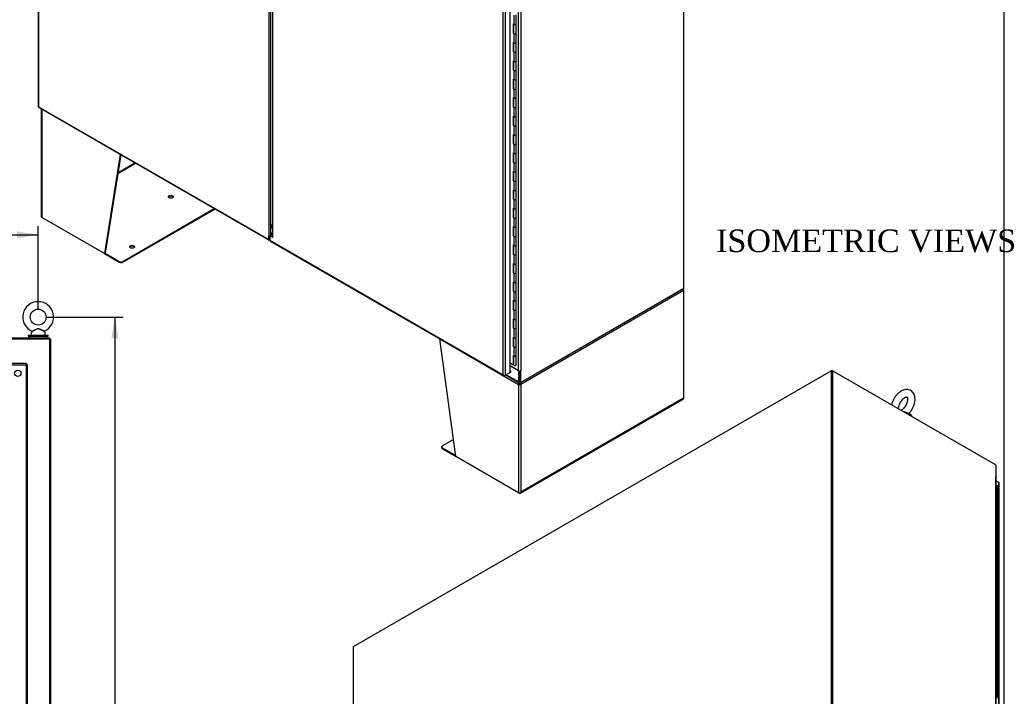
# Model space of a CAD drawing. Header units: inches. Extents: x 1 to 359, y -2 to 239.
# Tile 21 of 22: x 272 to 359, y 118 to 178. Entities that reach past the tile are written whole.
import ezdxf
from ezdxf.enums import TextEntityAlignment as Align
from ezdxf.lldxf.tags import DXFTag

# ---------------------------------------------------------------- set-up
doc = ezdxf.new("R2010")
doc.units = ezdxf.units.IN
doc.header["$MEASUREMENT"] = 0
for name, color, linetype in [('COM43134', 7, 'Continuous'), ('COM50799-4', 7, 'Continuous'), ('COM50800-1', 7, 'Continuous'), ('COM52265-4', 7, 'Continuous'), ('COM54578-68', 7, 'Continuous'), ('COM54928-5', 7, 'Continuous'), ('COM56694-4', 7, 'Continuous'), ('COM71162-12', 7, 'Continuous'), ('COM71163-12', 7, 'Continuous'), ('Default', 7, 'Continuous'), ('GSK11033', 7, 'Continuous'), ('SCS00680', 7, 'Continuous'), ('WAF25362', 7, 'Continuous'), ('WAM254785', 7, 'Continuous')]:
    doc.layers.add(name, color=color, linetype=linetype)
doc.styles.add('SEACAD_Times_New_Roman', font='times.ttf')
tags = doc.linetypes.add('HIDDEN2', pattern=[0.1875, 0.125, -0.0625]).pattern_tags.tags
tags[6:7] = [DXFTag(74, 4), DXFTag(75, 0), DXFTag(340, '0'), DXFTag(46, 0.0), DXFTag(50, 0.0), DXFTag(44, 0.0), DXFTag(45, 0.0)]
tags[4:5] = [DXFTag(74, 4), DXFTag(75, 0), DXFTag(340, '0'), DXFTag(46, 0.0), DXFTag(50, 0.0), DXFTag(44, 0.0), DXFTag(45, 0.0)]
doc.dimstyles.new('HAMMOND_(STH_-_300x200)', dxfattribs={"dimtxt": 1.5, "dimasz": 1.875, "dimexe": 0.75, "dimexo": 0.75, "dimgap": 0.375, "dimtad": 0, "dimtih": 1, "dimtoh": 1, "dimzin": 0, "dimdsep": 46, "dimtxsty": 'SEACAD_Times_New_Roman', "dimblk1": '_SE_FILLED', "dimblk2": '_SE_FILLED', "dimsah": 1, "dimcen": 0.75, "dimadec": 0, "dimazin": 0, "dimtfac": 0.8, "dimtofl": 0, "dimtmove": 0, "dimatfit": 3, "dimfxl": 1, "dimtolj": 1, "dimtzin": 0, "dimarcsym": 0})

# ---------------------------------------------------------------- blocks, each defined once
blk = doc.blocks.new('SE4')
at = {"layer": 'COM43134', "color": 7, "linetype": 'HIDDEN2'}
for p, q in [((272.516, 147.989), (216.766, 147.989)), ((216.766, 147.864), (272.516, 147.864)), ((272.516, 147.864), (272.456, 147.804)), ((272.456, 147.804), (272.515, 147.864)), ((272.456, 147.804), (272.456, 147.804)), ((272.456, 147.804), (272.456, 147.804)), ((272.516, 147.864), (272.515, 147.864)), ((272.516, 147.989), (272.516, 147.864)), ((272.516, 147.864), (272.516, 80.114)), ((272.641, 147.864), (272.516, 147.864)), ((272.516, 147.864), (272.516, 147.864)), ((272.641, 80.114), (272.641, 147.864))]:
    blk.add_line(p, q, dxfattribs=at)
blk.add_circle((271.766, 147.114), 0.281, dxfattribs=at)
for centre, start, end in [((273.778, 147.15), 148.83881, 153.66075), ((271.801, 149.127), 296.33925, 301.16119)]:
    blk.add_arc(centre, 1.476, start, end, dxfattribs=at)
at = {"layer": 'COM50800-1', "color": 7, "linetype": 'Continuous'}
for p, q in [((214.703, 150.174), (274.576, 150.174)), ((274.576, 150.174), (274.576, 78.239))]:
    blk.add_line(p, q, dxfattribs=at)
at = {"layer": 'COM52265-4', "color": 7, "linetype": 'Continuous'}
for p, q in [((274.576, 150.174), (274.671, 150.174)), ((274.671, 150.174), (274.671, 78.239))]:
    blk.add_line(p, q, dxfattribs=at)
at = {"layer": 'COM71162-12', "color": 7, "linetype": 'Continuous'}
for p in [(214.703, 150.269), (274.576, 150.174)]:
    blk.add_line(p, (274.576, 150.269), dxfattribs=at)
at = {"layer": 'SCS00680', "color": 7, "linetype": 'Continuous'}
for p, q in [((272.951, 150.682), (272.951, 150.563)), ((273.031, 150.8), (272.964, 150.721)), ((274.187, 150.721), (274.122, 150.799)), ((274.201, 150.563), (274.201, 150.682))]:
    blk.add_line(p, q, dxfattribs=at)
blk.add_circle((273.576, 152.092), 0.704, dxfattribs=at)
for centre, radius, start, end in [((273.576, 152.092), 1.367, 90, 245.95819), ((273.576, 152.092), 1.367, 293.98915, 90), ((273.011, 150.682), 0.06, 140.32138, 180), ((273.011, 150.563), 0.06, 180, 270), ((274.146, 150.817), 0.03, 118.44732, 242.10844), ((274.141, 150.563), 0.06, 270, 0), ((274.141, 150.682), 0.06, 0, 39.67862)]:
    blk.add_arc(centre, radius, start, end, dxfattribs=at)
for points, knots in [([(273.018, 150.844), (273.018, 150.844), (273.018, 150.844), (273.02, 150.845), (273.045, 150.858), (273.123, 150.896), (273.174, 150.921), (273.282, 150.974), (273.339, 151.003), (273.458, 151.05), (273.521, 151.07), (273.618, 151.067), (273.65, 151.061), (273.712, 151.043), (273.742, 151.031), (273.831, 150.994), (273.888, 150.965), (273.994, 150.913), (274.043, 150.889), (274.115, 150.853), (274.136, 150.843), (274.133, 150.844), (274.133, 150.845), (274.132, 150.845)], [0.4342639, 0.4342639, 0.4342639, 0.4342639, 0.4375, 0.4375, 0.5, 0.5, 0.5625, 0.5625, 0.625, 0.625, 0.6875, 0.6875, 0.71875, 0.71875, 0.75, 0.75, 0.8125, 0.8125, 0.875, 0.875, 0.9375, 0.9375, 0.9436464, 0.9436464, 0.9436464, 0.9436464]), ([(274.123, 150.798), (274.123, 150.798), (274.105, 150.807), (274.04, 150.843), (273.993, 150.869), (273.916, 150.912), (273.889, 150.927), (273.834, 150.957), (273.806, 150.972), (273.748, 151.001), (273.718, 151.015), (273.657, 151.038), (273.625, 151.047), (273.561, 151.052), (273.528, 151.047), (273.466, 151.029), (273.436, 151.016), (273.348, 150.975), (273.292, 150.943), (273.186, 150.884), (273.136, 150.856), (273.059, 150.814), (273.033, 150.8), (273.029, 150.798), (273.028, 150.798), (273.028, 150.798)], [0.0683017, 0.0683017, 0.0683017, 0.0683017, 0.125, 0.125, 0.1875, 0.1875, 0.21875, 0.21875, 0.25, 0.25, 0.28125, 0.28125, 0.3125, 0.3125, 0.34375, 0.34375, 0.375, 0.375, 0.4375, 0.4375, 0.5, 0.5, 0.5625, 0.5625, 0.5685641, 0.5685641, 0.5685641, 0.5685641])]:
    blk.add_open_spline(points, degree=3, knots=knots, dxfattribs=at)
at = {"layer": 'WAF25362', "color": 7, "linetype": 'Continuous'}
for p, q in [((272.701, 150.503), (274.451, 150.503)), ((272.701, 150.503), (272.701, 150.394)), ((272.701, 150.394), (274.451, 150.394)), ((274.451, 150.394), (274.451, 150.503))]:
    blk.add_line(p, q, dxfattribs=at)
at = {"layer": 'WAM254785', "color": 7, "linetype": 'Continuous'}
for p, q in [((272.826, 150.394), (272.826, 150.269)), ((274.326, 150.269), (274.326, 150.394))]:
    blk.add_line(p, q, dxfattribs=at)
blk = doc.blocks.new('SE5')
at = {"layer": 'COM50799-4', "color": 7, "linetype": 'Continuous'}
for p, q in [((273.577, 227.962), (273.577, 170.758)), ((273.619, 227.864), (273.619, 170.739)), ((294.011, 215.785), (294.011, 159.271)), ((294.214, 159.523), (294.214, 215.478)), ((273.615, 170.693), (294.041, 158.9)), ((273.619, 170.739), (273.619, 170.739)), ((273.619, 170.739), (273.619, 170.739)), ((273.619, 170.739), (273.619, 170.739)), ((273.619, 170.739), (273.619, 170.739)), ((273.619, 170.739), (294.011, 158.965)), ((294.011, 158.965), (294.011, 159.271)), ((294.079, 159.004), (294.079, 159.309)), ((294.126, 158.915), (294.113, 158.907))]:
    blk.add_line(p, q, dxfattribs=at)
blk.add_arc((293.999, 159.565), 0.294, 272.48217, 312.78873, dxfattribs=at)
for centre, major_axis, start_param, end_param in [((273.72, 170.758), (0.143, 0), 3.141593, 3.27243), ((273.686, 170.817), (0.072, 0.124), 3.010756, 3.141593), ((294.113, 159.024), (0.071, 0.124), 2.356194, 3.926991)]:
    blk.add_ellipse(centre, major_axis=major_axis, ratio=0.57735, start_param=start_param, end_param=end_param, dxfattribs=at)
for points in [[(273.578, 170.747), (273.581, 170.745), (273.585, 170.743), (273.595, 170.74), (273.599, 170.74), (273.608, 170.739), (273.613, 170.739), (273.619, 170.739)], [(273.606, 170.699), (273.605, 170.702), (273.605, 170.707), (273.609, 170.717), (273.61, 170.721), (273.614, 170.729), (273.616, 170.734), (273.619, 170.739)]]:
    blk.add_open_spline(points, degree=3, knots=[0, 0, 0, 0, 0.5, 0.5, 0.75, 0.75, 1, 1, 1, 1], dxfattribs=at)
at = {"layer": 'COM52265-4', "color": 7, "linetype": 'Continuous'}
for p, q in [((330.818, 154.671), (330.818, 213.406)), ((316.156, 147.368), (316.156, 204.012)), ((316.358, 204.012), (316.358, 147.368)), ((316.324, 146.303), (330.818, 154.671)), ((315.411, 147.798), (316.156, 147.368)), ((316.257, 147.344), (316.257, 146.342)), ((316.286, 147.346), (316.324, 147.324)), ((316.358, 147.343), (316.324, 147.324)), ((316.324, 147.324), (316.324, 146.303)), ((316.334, 147.357), (316.358, 147.343)), ((316.358, 147.343), (316.358, 147.368)), ((316.257, 146.342), (316.324, 146.303))]:
    blk.add_line(p, q, dxfattribs=at)
blk.add_ellipse((316.257, 147.426), major_axis=(0.143, 0), ratio=0.57735, start_param=3.926991, end_param=5.497787, dxfattribs=at)
at = {"layer": 'COM54578-68', "color": 7, "linetype": 'Continuous'}
for p, q in [((315.671, 178.08), (315.671, 177.264)), ((315.671, 178.08), (315.754, 178.033)), ((315.754, 178.849), (315.754, 178.033)), ((315.954, 178.081), (315.954, 178.897)), ((315.954, 177.264), (315.954, 178.081)), ((315.715, 177.289), (315.671, 177.264)), ((315.671, 177.264), (315.754, 177.216)), ((315.715, 178.055), (315.715, 177.289)), ((315.715, 177.289), (315.72, 177.287)), ((315.72, 178.053), (315.72, 177.264)), ((315.754, 177.216), (315.754, 176.4)), ((315.954, 176.448), (315.954, 177.264)), ((315.671, 176.447), (315.671, 175.631)), ((315.671, 176.447), (315.754, 176.4)), ((315.715, 176.422), (315.715, 175.656)), ((315.72, 176.42), (315.72, 175.631)), ((315.954, 175.631), (315.954, 176.448)), ((315.715, 175.656), (315.671, 175.631)), ((315.671, 175.631), (315.754, 175.583)), ((315.715, 175.656), (315.72, 175.654)), ((315.754, 175.583), (315.754, 174.767)), ((315.954, 174.815), (315.954, 175.631)), ((315.671, 174.814), (315.671, 173.998)), ((315.671, 174.814), (315.754, 174.767)), ((315.715, 174.789), (315.715, 174.023)), ((315.72, 174.787), (315.72, 173.998)), ((315.954, 173.998), (315.954, 174.815)), ((315.715, 174.023), (315.671, 173.998)), ((315.671, 173.998), (315.754, 173.95)), ((315.715, 174.023), (315.72, 174.021)), ((315.754, 173.95), (315.754, 173.134)), ((315.954, 173.182), (315.954, 173.998)), ((315.671, 173.181), (315.671, 172.365)), ((315.671, 173.181), (315.754, 173.134)), ((315.715, 173.156), (315.715, 172.39)), ((315.72, 173.154), (315.72, 172.365)), ((315.954, 172.365), (315.954, 173.182)), ((315.715, 172.39), (315.671, 172.365)), ((315.671, 172.365), (315.754, 172.317)), ((315.715, 172.39), (315.72, 172.388)), ((315.754, 172.317), (315.754, 171.501)), ((315.954, 171.549), (315.954, 172.365)), ((315.671, 171.548), (315.671, 170.732)), ((315.671, 171.548), (315.754, 171.501)), ((315.715, 171.523), (315.715, 170.757)), ((315.72, 171.521), (315.72, 170.732)), ((315.954, 170.732), (315.954, 171.549)), ((315.715, 170.757), (315.671, 170.732)), ((315.671, 170.732), (315.754, 170.684)), ((315.715, 170.757), (315.72, 170.755)), ((315.754, 170.684), (315.754, 169.868)), ((315.954, 169.916), (315.954, 170.732)), ((315.671, 169.915), (315.671, 169.099)), ((315.671, 169.915), (315.754, 169.868)), ((315.715, 169.89), (315.715, 169.124)), ((315.72, 169.888), (315.72, 169.099)), ((315.954, 169.099), (315.954, 169.916)), ((315.715, 169.124), (315.671, 169.099)), ((315.671, 169.099), (315.754, 169.051)), ((315.715, 169.124), (315.72, 169.122)), ((315.754, 169.051), (315.754, 168.235)), ((315.954, 168.283), (315.954, 169.099)), ((315.671, 168.282), (315.671, 167.466)), ((315.671, 168.282), (315.754, 168.235)), ((315.715, 168.257), (315.715, 167.491)), ((315.72, 168.255), (315.72, 167.466)), ((315.954, 167.466), (315.954, 168.283)), ((315.715, 167.491), (315.671, 167.466)), ((315.671, 167.466), (315.754, 167.418)), ((315.715, 167.491), (315.72, 167.489)), ((315.754, 167.418), (315.754, 166.602)), ((315.954, 166.65), (315.954, 167.466)), ((315.671, 166.649), (315.671, 165.833)), ((315.671, 166.649), (315.754, 166.602)), ((315.715, 165.858), (315.671, 165.833)), ((315.715, 166.624), (315.715, 165.858)), ((315.715, 165.858), (315.72, 165.856)), ((315.72, 166.622), (315.72, 165.833)), ((315.954, 165.833), (315.954, 166.65)), ((315.671, 165.833), (315.754, 165.785)), ((315.671, 165.016), (315.671, 164.2)), ((315.671, 165.016), (315.754, 164.969)), ((315.715, 164.991), (315.715, 164.225)), ((315.72, 164.989), (315.72, 164.2)), ((315.754, 165.785), (315.754, 164.969)), ((315.954, 165.017), (315.954, 165.833)), ((315.954, 164.2), (315.954, 165.017)), ((315.715, 164.225), (315.671, 164.2)), ((315.671, 164.2), (315.754, 164.152)), ((315.715, 164.225), (315.72, 164.223)), ((315.754, 164.152), (315.754, 163.336)), ((315.954, 163.384), (315.954, 164.2)), ((315.671, 163.383), (315.671, 162.567)), ((315.671, 163.383), (315.754, 163.336)), ((315.715, 163.358), (315.715, 162.592)), ((315.72, 163.356), (315.72, 162.567)), ((315.954, 162.567), (315.954, 163.384)), ((315.715, 162.592), (315.671, 162.567)), ((315.671, 162.567), (315.754, 162.519)), ((315.715, 162.592), (315.72, 162.59)), ((315.754, 162.519), (315.754, 161.703)), ((315.954, 161.751), (315.954, 162.567)), ((315.671, 161.75), (315.671, 160.934)), ((315.671, 161.75), (315.754, 161.703)), ((315.715, 161.725), (315.715, 160.959)), ((315.72, 161.723), (315.72, 160.934)), ((315.954, 160.934), (315.954, 161.751)), ((315.715, 160.959), (315.671, 160.934)), ((315.671, 160.934), (315.754, 160.886)), ((315.715, 160.959), (315.72, 160.957)), ((315.754, 160.886), (315.754, 160.07)), ((315.954, 160.118), (315.954, 160.934)), ((315.671, 160.117), (315.671, 159.301)), ((315.671, 160.117), (315.754, 160.07)), ((315.715, 160.092), (315.715, 159.326)), ((315.72, 160.09), (315.72, 159.301)), ((315.954, 159.301), (315.954, 160.118)), ((315.715, 159.326), (315.671, 159.301)), ((315.671, 159.301), (315.754, 159.253)), ((315.715, 159.326), (315.72, 159.324)), ((315.754, 159.253), (315.754, 158.437)), ((315.954, 158.485), (315.954, 159.301)), ((315.671, 158.484), (315.671, 157.668)), ((315.671, 158.484), (315.754, 158.437)), ((315.715, 158.459), (315.715, 157.693)), ((315.72, 158.457), (315.72, 157.668)), ((315.954, 157.668), (315.954, 158.485)), ((315.715, 157.693), (315.671, 157.668)), ((315.671, 157.668), (315.754, 157.62)), ((315.715, 157.693), (315.72, 157.691)), ((315.754, 157.62), (315.754, 156.804)), ((315.954, 156.852), (315.954, 157.668)), ((315.671, 156.851), (315.671, 156.035)), ((315.671, 156.851), (315.754, 156.804)), ((315.715, 156.826), (315.715, 156.06)), ((315.72, 156.824), (315.72, 156.035)), ((315.954, 156.035), (315.954, 156.852)), ((315.715, 156.06), (315.671, 156.035)), ((315.671, 156.035), (315.754, 155.987)), ((315.715, 156.06), (315.72, 156.058)), ((315.754, 155.987), (315.754, 155.171)), ((315.954, 155.219), (315.954, 156.035)), ((315.671, 155.218), (315.671, 154.402)), ((315.671, 155.218), (315.754, 155.171)), ((315.715, 155.193), (315.715, 154.427)), ((315.72, 155.191), (315.72, 154.402)), ((315.954, 154.402), (315.954, 155.219)), ((315.715, 154.427), (315.671, 154.402)), ((315.671, 154.402), (315.754, 154.354)), ((315.715, 154.427), (315.72, 154.425)), ((315.754, 154.354), (315.754, 153.538)), ((315.954, 153.586), (315.954, 154.402)), ((315.671, 153.585), (315.671, 152.769)), ((315.671, 153.585), (315.754, 153.538)), ((315.715, 152.794), (315.671, 152.769)), ((315.671, 152.769), (315.754, 152.721)), ((315.715, 153.56), (315.715, 152.794)), ((315.715, 152.794), (315.72, 152.792)), ((315.72, 153.558), (315.72, 152.769)), ((315.954, 152.769), (315.954, 153.586)), ((315.954, 151.953), (315.954, 152.769)), ((315.671, 151.952), (315.671, 151.136)), ((315.671, 151.952), (315.754, 151.905)), ((315.715, 151.927), (315.715, 151.161)), ((315.72, 151.925), (315.72, 151.136)), ((315.754, 152.721), (315.754, 151.905)), ((315.954, 151.136), (315.954, 151.953)), ((315.715, 151.161), (315.671, 151.136)), ((315.671, 151.136), (315.754, 151.088)), ((315.715, 151.161), (315.72, 151.159)), ((315.754, 151.088), (315.754, 150.272)), ((315.954, 150.32), (315.954, 151.136)), ((315.671, 150.319), (315.671, 149.503)), ((315.671, 150.319), (315.754, 150.272)), ((315.715, 150.294), (315.715, 149.528)), ((315.72, 150.292), (315.72, 149.503)), ((315.954, 149.503), (315.954, 150.32)), ((315.715, 149.528), (315.671, 149.503)), ((315.671, 149.503), (315.754, 149.455)), ((315.715, 149.528), (315.72, 149.526)), ((315.754, 149.455), (315.754, 148.639)), ((315.954, 148.687), (315.954, 149.503)), ((315.671, 148.686), (315.671, 147.87)), ((315.671, 148.686), (315.754, 148.639)), ((315.715, 148.661), (315.715, 147.895)), ((315.72, 148.659), (315.72, 147.87)), ((315.954, 147.87), (315.954, 148.687)), ((315.671, 147.87), (315.411, 148.02)), ((315.715, 147.895), (315.671, 147.87)), ((315.72, 148.13), (315.715, 148.133))]:
    blk.add_line(p, q, dxfattribs=at)
for centre, start_param in [((315.837, 178.081), 0.785398), ((315.837, 178.081), 0.785398), ((315.837, 177.264), 0), ((315.837, 177.264), 0.785398), ((315.837, 176.448), 0.785398), ((315.837, 176.448), 0.785398), ((315.837, 175.631), 0), ((315.837, 175.631), 0.785398), ((315.837, 174.815), 0.785398), ((315.837, 174.815), 0.785398), ((315.837, 173.998), 0), ((315.837, 173.998), 0.785398), ((315.837, 173.182), 0.785398), ((315.837, 173.182), 0.785398), ((315.837, 172.365), 0), ((315.837, 172.365), 0.785398), ((315.837, 171.549), 0.785398), ((315.837, 171.549), 0.785398), ((315.837, 170.732), 0), ((315.837, 170.732), 0.785398), ((315.837, 169.916), 0.785398), ((315.837, 169.916), 0.785398), ((315.837, 169.099), 0), ((315.837, 169.099), 0.785398), ((315.837, 168.283), 0.785398), ((315.837, 168.283), 0.785398), ((315.837, 167.466), 0), ((315.837, 167.466), 0.785398), ((315.837, 166.65), 0.785398), ((315.837, 166.65), 0.785398), ((315.837, 165.833), 0), ((315.837, 165.833), 0.785398), ((315.837, 165.017), 0.785398), ((315.837, 165.017), 0.785398), ((315.837, 164.2), 0), ((315.837, 164.2), 0.785398), ((315.837, 163.384), 0.785398), ((315.837, 163.384), 0.785398), ((315.837, 162.567), 0), ((315.837, 162.567), 0.785398), ((315.837, 161.751), 0.785398), ((315.837, 161.751), 0.785398), ((315.837, 160.934), 0), ((315.837, 160.934), 0.785398), ((315.837, 160.118), 0.785398), ((315.837, 160.118), 0.785398), ((315.837, 159.301), 0), ((315.837, 159.301), 0.785398), ((315.837, 158.485), 0.785398), ((315.837, 158.485), 0.785398), ((315.837, 157.668), 0), ((315.837, 157.668), 0.785398), ((315.837, 156.852), 0.785398), ((315.837, 156.852), 0.785398), ((315.837, 156.035), 0), ((315.837, 156.035), 0.785398), ((315.837, 155.219), 0.785398), ((315.837, 155.219), 0.785398), ((315.837, 154.402), 0), ((315.837, 154.402), 0.785398), ((315.837, 152.769), 0), ((315.837, 153.586), 0.785398), ((315.837, 153.586), 0.785398), ((315.837, 152.769), 0.785398), ((315.837, 151.953), 0.785398), ((315.837, 151.953), 0.785398), ((315.837, 151.136), 0), ((315.837, 151.136), 0.785398), ((315.837, 150.32), 0.785398), ((315.837, 150.32), 0.785398), ((315.837, 149.503), 0), ((315.837, 149.503), 0.785398), ((315.837, 148.687), 0.785398), ((315.837, 148.687), 0.785398), ((315.837, 147.87), 0)]:
    blk.add_ellipse(centre, major_axis=(-0.117, 0), ratio=0.57735, start_param=start_param, end_param=3.141593, dxfattribs=at)
at = {"layer": 'COM54928-5', "color": 7, "linetype": 'Continuous'}
for p, q in [((273.845, 170.56), (273.845, 160.987)), ((280.857, 166.508), (273.887, 170.532)), ((273.887, 170.532), (273.887, 170.532)), ((273.887, 170.532), (273.887, 160.929)), ((280.857, 166.508), (279.443, 157.721)), ((280.913, 166.479), (279.51, 157.76)), ((280.86, 166.51), (280.857, 166.508)), ((280.648, 164.832), (282.207, 165.732)), ((280.662, 164.919), (282.139, 165.771)), ((281.079, 157.033), (289.177, 161.708)), ((281.079, 156.956), (289.244, 161.67)), ((279.443, 157.721), (273.887, 160.929)), ((279.51, 157.76), (279.443, 157.721)), ((279.443, 157.721), (280.768, 156.956)), ((279.51, 157.76), (280.768, 157.033)), ((280.768, 156.956), (280.768, 157.033)), ((281.079, 157.033), (281.079, 156.956)), ((330.71, 154.555), (330.763, 154.633)), ((330.748, 154.554), (330.784, 154.574)), ((330.784, 154.574), (330.784, 154.574)), ((330.826, 144.912), (330.826, 154.516)), ((330.784, 154.458), (316.358, 146.128)), ((330.784, 154.458), (330.784, 144.893)), ((309.186, 150.153), (316.156, 146.129)), ((310.6, 139.732), (309.186, 150.153)), ((316.223, 146.167), (316.156, 146.129)), ((316.156, 146.129), (316.156, 146.128)), ((316.156, 146.128), (316.156, 136.525)), ((316.23, 146.195), (316.177, 146.212)), ((316.216, 146.275), (316.216, 146.279)), ((316.223, 146.167), (316.223, 146.167)), ((316.284, 146.195), (316.337, 146.212)), ((316.291, 146.167), (316.358, 146.128)), ((316.297, 146.275), (316.297, 146.288)), ((316.358, 146.128), (316.358, 136.564)), ((316.294, 136.479), (330.789, 144.847)), ((330.784, 144.893), (316.358, 136.564)), ((309.344, 140.588), (309.344, 140.51)), ((310.395, 141.246), (309.409, 140.677)), ((309.409, 140.498), (310.589, 139.817)), ((309.409, 140.498), (309.409, 140.42)), ((309.409, 140.42), (310.6, 139.732)), ((316.156, 136.525), (310.6, 139.732)), ((316.156, 136.525), (316.223, 136.486)), ((316.318, 136.509), (316.318, 136.509))]:
    blk.add_line(p, q, dxfattribs=at)
for centre, radius, start, end in [((330.578, 154.355), 0.263, 45.1814, 66.05694), ((316.442, 146.185), 0.267, 156.81547, 174.28289), ((316.333, 146.264), 0.118, 174.35651, 195.45885), ((316.678, 146.338), 0.47, 190.79084, 197.62229), ((315.836, 146.337), 0.47, 342.37773, 349.20914), ((316.18, 146.264), 0.118, 344.54115, 5.64349), ((316.071, 146.185), 0.267, 5.71709, 32.10612)]:
    blk.add_arc(centre, radius, start, end, dxfattribs=at)
for centre, major_axis, ratio, start_param, end_param in [((273.988, 170.591), (0.143, 0), 0.57735, 3.682074, 3.926991), ((273.988, 170.591), (-0.072, -0.124), 0.57735, -0.814812, -0.785398), ((280.958, 166.567), (-0.072, -0.124), 0.57735, -0.814812, -0.785398), ((285.342, 162.683), (0.218, 0), 0.57735, 0.312499, 2.829093), ((273.988, 160.987), (0.143, 0), 0.57735, 3.141593, 3.926991), ((281.907, 158.25), (0.219, 0), 0.57735, 0.312499, 2.829093), ((280.924, 157.123), (-0.22, 0), 0.57735, 0.785398, 2.356194), ((280.924, 157.046), (0.22, 0), 0.57735, 3.926991, 5.497787), ((330.683, 154.516), (0.071, 0.124), 0.57735, 5.497787, 6.153749), ((330.683, 154.516), (0.072, -0.124), 0.57735, 0.785398, 1.44136), ((330.683, 154.516), (-0.143, 0), 0.57735, 2.356194, 3.926991), ((309.287, 150.211), (-0.072, -0.124), 0.57735, -0.814812, -0.785398), ((316.257, 146.187), (-0.071, -0.124), 0.57735, 4.841825, 5.497787), ((316.257, 146.187), (-0.143, 0), 0.57735, 0.785398, 2.356194), ((316.257, 146.187), (-0.024, -0.0416), 0.57735, 4.841825, 5.497787), ((316.257, 146.187), (-0.048, 0), 0.57735, 0.785398, 2.356194), ((316.257, 146.187), (0.024, -0.0416), 0.57735, 0.785398, 1.44136), ((316.257, 146.187), (0.072, -0.124), 0.57735, 0.785398, 1.44136), ((330.683, 144.912), (-0.143, 0), 0.57735, 2.698505, 3.141593), ((330.683, 144.951), (0.143, -0.082), 0.000711, -0.784988, -0.442678), ((330.683, 144.951), (0.143, -0.083), 0.000711, 0.442678, 0.784988), ((330.717, 144.971), (-0.071, 0.124), 0.57735, 3.141593, 3.58468), ((309.564, 140.588), (0.22, 0), 0.57735, 2.356194, 3.926991), ((309.564, 140.51), (0.22, 0), 0.57735, 3.141593, 3.926991), ((316.257, 136.583), (-0.143, 0), 0.57735, 0.785398, 2.013884), ((316.223, 136.603), (-0.072, 0.124), 0.57735, 2.356194, 3.58468), ((316.257, 136.622), (-0.101, -0.175), 0.577824, 1.228897, 1.571207), ((316.257, 136.622), (-0.101, -0.175), 0.577824, 1.228075, 1.570385)]:
    blk.add_ellipse(centre, major_axis=major_axis, ratio=ratio, start_param=start_param, end_param=end_param, dxfattribs=at)
for centre in [(285.342, 162.761), (281.907, 158.328)]:
    blk.add_ellipse(centre, major_axis=(0.219, 0), ratio=0.57735, dxfattribs=at)
at = {"layer": 'COM56694-4', "color": 7, "linetype": 'Continuous'}
for p, q in [((294.349, 215.471), (294.349, 159.264)), ((294.391, 159.159), (294.391, 215.459)), ((315.411, 147.179), (315.411, 204.383)), ((314.783, 146.973), (314.783, 204.098)), ((314.985, 204.137), (314.985, 146.934)), ((294.214, 159.261), (294.126, 159.21)), ((294.126, 159.21), (294.126, 158.899)), ((294.126, 158.899), (314.783, 146.973)), ((294.281, 159.299), (294.214, 159.261)), ((294.391, 159.159), (294.214, 159.261)), ((294.35, 159.26), (294.281, 159.299)), ((294.155, 158.834), (314.847, 146.888)), ((314.783, 146.973), (314.783, 146.973)), ((314.783, 146.973), (314.783, 146.973)), ((314.783, 146.973), (314.783, 146.973)), ((314.783, 146.973), (314.783, 146.973)), ((314.783, 146.973), (314.783, 146.972)), ((314.853, 146.917), (314.838, 146.894)), ((314.985, 146.934), (314.918, 146.895)), ((314.985, 146.934), (315.411, 147.179)), ((315.411, 147.337), (315.48, 147.297)), ((315.48, 147.297), (315.411, 147.257)), ((315.48, 147.219), (315.411, 147.179)), ((315.48, 147.219), (315.48, 147.297))]:
    blk.add_line(p, q, dxfattribs=at)
for centre, radius, start, end in [((294.504, 159.264), 0.154, 180, 223.04754), ((314.978, 147.144), 0.26, 221.3936, 244.29429), ((314.943, 147.026), 0.169, 198.56886, 231.33198)]:
    blk.add_arc(centre, radius, start, end, dxfattribs=at)
for centre, major_axis, start_param, end_param in [((294.227, 158.958), (0.072, 0.124), 2.356194, 3.141593), ((314.918, 147.012), (0.071, 0.124), 3.010756, 3.926991), ((314.884, 146.992), (0.143, 0), 4.581552, 5.497787)]:
    blk.add_ellipse(centre, major_axis=major_axis, ratio=0.57735, start_param=start_param, end_param=end_param, dxfattribs=at)
at = {"layer": 'COM71163-12', "color": 7, "linetype": 'Continuous'}
for p, q in [((315.411, 147.773), (316.19, 147.324)), ((315.033, 146.962), (316.219, 146.277)), ((315.075, 146.986), (316.19, 146.342)), ((316.227, 147.346), (316.19, 147.324)), ((316.19, 146.342), (316.19, 147.324)), ((316.257, 146.381), (316.257, 147.344)), ((316.324, 146.303), (316.291, 146.284))]:
    blk.add_line(p, q, dxfattribs=at)
blk.add_ellipse((316.291, 146.401), major_axis=(0.072, 0.124), ratio=0.57735, start_param=2.356194, end_param=3.926991, dxfattribs=at)
at = {"layer": 'GSK11033', "color": 7, "linetype": 'Continuous'}
for p, q in [((294.215, 160.034), (294.349, 160.333)), ((294.215, 159.523), (294.215, 160.034)), ((294.349, 159.956), (294.215, 160.034)), ((294.193, 159.511), (294.349, 159.601)), ((294.193, 159.249), (294.193, 159.511)), ((294.193, 159.511), (294.349, 159.421)), ((294.193, 159.511), (294.343, 159.425)), ((294.343, 159.425), (294.349, 159.428)), ((294.343, 159.264), (294.343, 159.425))]:
    blk.add_line(p, q, dxfattribs=at)
blk = doc.blocks.new('SE6')
at = {"layer": 'COM50799-4', "color": 7, "linetype": 'Continuous'}
for p, q in [((358.727, 137.429), (358.501, 137.559)), ((358.727, 80.225), (358.727, 137.429)), ((358.769, 80.167), (358.769, 137.371))]:
    blk.add_line(p, q, dxfattribs=at)
blk.add_ellipse((358.626, 137.371), major_axis=(-0.143, 0), ratio=0.57735, start_param=3.141593, end_param=3.926991, dxfattribs=at)
at = {"layer": 'COM50800-1', "color": 7, "linetype": 'Continuous'}
for p, q in [((301.528, 122.893), (343.864, 147.336)), ((343.864, 147.336), (343.864, 88.601)), ((343.864, 147.336), (343.931, 147.297)), ((301.528, 64.158), (301.528, 122.893))]:
    blk.add_line(p, q, dxfattribs=at)
at = {"layer": 'COM52265-4', "color": 7, "linetype": 'Continuous'}
for p, q in [((343.931, 147.297), (343.999, 147.336)), ((343.931, 147.297), (343.931, 88.562)), ((343.999, 147.336), (343.999, 88.601)), ((358.493, 138.967), (343.999, 147.336)), ((358.493, 137.947), (358.493, 138.967)), ((358.459, 137.966), (358.459, 137.942)), ((358.459, 137.966), (358.493, 137.947)), ((358.459, 81.297), (358.459, 137.942)), ((358.471, 137.934), (358.493, 137.947)), ((358.501, 81.239), (358.501, 137.884))]:
    blk.add_line(p, q, dxfattribs=at)
blk.add_ellipse((358.358, 137.884), major_axis=(-0.143, 0), ratio=0.57735, start_param=3.141593, end_param=3.926991, dxfattribs=at)
at = {"layer": 'COM54578-68', "color": 7, "linetype": 'Continuous'}
for p, q in [((358.501, 137.147), (358.556, 137.147)), ((358.556, 136.331), (358.556, 137.147)), ((358.678, 136.263), (358.678, 137.08)), ((358.556, 135.514), (358.556, 136.331)), ((358.678, 135.447), (358.678, 136.263)), ((358.556, 134.698), (358.556, 135.514)), ((358.678, 134.63), (358.678, 135.447)), ((358.556, 133.881), (358.556, 134.698)), ((358.678, 133.814), (358.678, 134.63)), ((358.556, 133.065), (358.556, 133.881)), ((358.678, 132.997), (358.678, 133.814)), ((358.556, 132.248), (358.556, 133.065)), ((358.678, 132.181), (358.678, 132.997)), ((358.556, 131.432), (358.556, 132.248)), ((358.678, 131.364), (358.678, 132.181)), ((358.556, 130.615), (358.556, 131.432)), ((358.678, 130.548), (358.678, 131.364)), ((358.556, 129.799), (358.556, 130.615)), ((358.678, 129.731), (358.678, 130.548)), ((358.556, 128.982), (358.556, 129.799)), ((358.678, 128.915), (358.678, 129.731)), ((358.556, 128.166), (358.556, 128.982)), ((358.678, 128.098), (358.678, 128.915)), ((358.556, 127.349), (358.556, 128.166)), ((358.678, 127.282), (358.678, 128.098)), ((358.556, 126.533), (358.556, 127.349)), ((358.678, 126.465), (358.678, 127.282)), ((358.556, 125.716), (358.556, 126.533)), ((358.556, 124.9), (358.556, 125.716)), ((358.678, 125.649), (358.678, 126.465)), ((358.556, 124.083), (358.556, 124.9)), ((358.678, 124.832), (358.678, 125.649)), ((358.678, 124.016), (358.678, 124.832)), ((358.556, 123.267), (358.556, 124.083)), ((358.678, 123.199), (358.678, 124.016)), ((358.556, 122.45), (358.556, 123.267)), ((358.678, 122.383), (358.678, 123.199)), ((358.556, 121.634), (358.556, 122.45)), ((358.678, 121.566), (358.678, 122.383)), ((358.556, 120.817), (358.556, 121.634)), ((358.678, 120.75), (358.678, 121.566)), ((358.556, 120.001), (358.556, 120.817)), ((358.678, 119.933), (358.678, 120.75)), ((358.556, 119.184), (358.556, 120.001)), ((358.678, 119.117), (358.678, 119.933)), ((358.556, 118.368), (358.556, 119.184)), ((358.678, 118.3), (358.678, 119.117))]:
    blk.add_line(p, q, dxfattribs=at)
for centre, major_axis, start_param, end_param in [((358.561, 137.08), (-0.117, 0), 3.141593, 4.757906), ((358.561, 137.118), (-0.05, 0), 4.770895, 4.821314), ((358.561, 136.263), (0.117, 0), 0, 1.616314), ((358.561, 136.263), (-0.117, 0), 3.141593, 4.757906), ((358.561, 135.447), (0.117, 0), 0, 1.616314), ((358.561, 135.447), (-0.117, 0), 3.141593, 4.757906), ((358.561, 134.63), (0.117, 0), 0, 1.616314), ((358.561, 134.63), (-0.117, 0), 3.141593, 4.757906), ((358.561, 133.814), (0.117, 0), 0, 1.616314), ((358.561, 133.814), (-0.117, 0), 3.141593, 4.757906), ((358.561, 132.997), (0.117, 0), 0, 1.616314), ((358.561, 132.997), (-0.117, 0), 3.141593, 4.757906), ((358.561, 132.181), (0.117, 0), 0, 1.616314), ((358.561, 132.181), (-0.117, 0), 3.141593, 4.757906), ((358.561, 131.364), (0.117, 0), 0, 1.616314), ((358.561, 131.364), (-0.117, 0), 3.141593, 4.757906), ((358.561, 130.548), (0.117, 0), 0, 1.616314), ((358.561, 130.548), (-0.117, 0), 3.141593, 4.757906), ((358.561, 129.731), (0.117, 0), 0, 1.616314), ((358.561, 129.731), (-0.117, 0), 3.141593, 4.757906), ((358.561, 128.915), (0.117, 0), 0, 1.616314), ((358.561, 128.915), (-0.117, 0), 3.141593, 4.757906), ((358.561, 128.098), (0.117, 0), 0, 1.616314), ((358.561, 128.098), (-0.117, 0), 3.141593, 4.757906), ((358.561, 127.282), (0.117, 0), 0, 1.616314), ((358.561, 127.282), (-0.117, 0), 3.141593, 4.757906), ((358.561, 126.465), (0.117, 0), 0, 1.616314), ((358.561, 126.465), (-0.117, 0), 3.141593, 4.757906), ((358.561, 125.649), (0.117, 0), 0, 1.616314), ((358.561, 125.649), (-0.117, 0), 3.141593, 4.757906), ((358.561, 124.832), (0.117, 0), 0, 1.616314), ((358.561, 124.832), (-0.117, 0), 3.141593, 4.757906), ((358.561, 124.016), (0.117, 0), 0, 1.616314), ((358.561, 124.016), (-0.117, 0), 3.141593, 4.757906), ((358.561, 123.199), (0.117, 0), 0, 1.616314), ((358.561, 123.199), (-0.117, 0), 3.141593, 4.757906), ((358.561, 122.383), (0.117, 0), 0, 1.616314), ((358.561, 122.383), (-0.117, 0), 3.141593, 4.757906), ((358.561, 121.566), (0.117, 0), 0, 1.616314), ((358.561, 121.566), (-0.117, 0), 3.141593, 4.757906), ((358.561, 120.75), (0.117, 0), 0, 1.616314), ((358.561, 120.75), (-0.117, 0), 3.141593, 4.757906), ((358.561, 119.933), (0.117, 0), 0, 1.616314), ((358.561, 119.933), (-0.117, 0), 3.141593, 4.757906), ((358.561, 119.117), (0.117, 0), 0, 1.616314), ((358.561, 119.117), (-0.117, 0), 3.141593, 4.757906)]:
    blk.add_ellipse(centre, major_axis=major_axis, ratio=0.57735, start_param=start_param, end_param=end_param, dxfattribs=at)
at = {"layer": 'COM71162-12', "color": 7, "linetype": 'Continuous'}
for p, q in [((343.864, 147.336), (343.931, 147.375)), ((343.931, 147.375), (343.999, 147.336)), ((343.931, 147.297), (343.931, 147.375)), ((358.493, 137.947), (358.493, 137.911))]:
    blk.add_line(p, q, dxfattribs=at)
at = {"layer": 'SCS00680', "color": 7, "linetype": 'Continuous'}
blk.add_ellipse((350.251, 143.278), major_axis=(-0.611, 0), ratio=0.57735, start_param=4.053117, end_param=4.384303, dxfattribs=at)
for points, knots in [([(350.745, 143.528), (350.771, 143.552), (350.855, 143.635), (350.992, 143.82), (351.132, 144.063), (351.238, 144.324), (351.303, 144.589), (351.323, 144.852), (351.293, 145.09), (351.217, 145.294), (351.104, 145.456), (350.954, 145.581), (350.773, 145.659), (350.576, 145.683), (350.373, 145.657), (350.167, 145.582), (349.961, 145.457), (349.762, 145.287), (349.581, 145.077), (349.427, 144.841), (349.306, 144.585), (349.25, 144.409), (349.229, 144.318), (349.228, 144.316)], [0.006708, 0.006708, 0.006708, 0.006708, 0.0263491, 0.076275, 0.126102, 0.1761361, 0.226658, 0.2780842, 0.3306046, 0.3753146, 0.4176545, 0.4588304, 0.5024111, 0.5449163, 0.5881323, 0.633736, 0.682069, 0.7319884, 0.7819977, 0.8318386, 0.8817397, 0.9319983, 0.9334037, 0.9334037, 0.9334037, 0.9334037]), ([(349.85, 143.975), (349.851, 144.001), (349.853, 144.067), (349.88, 144.212), (349.945, 144.392), (350.04, 144.574), (350.159, 144.738), (350.29, 144.871), (350.417, 144.962), (350.523, 145.007), (350.589, 145.014), (350.605, 145.007), (350.605, 145.009), (350.63, 144.975), (350.653, 144.891), (350.655, 144.76), (350.626, 144.596), (350.563, 144.415), (350.47, 144.233), (350.352, 144.067), (350.221, 143.932), (350.124, 143.86), (350.075, 143.833), (350.065, 143.828)], [0, 0, 0, 0, 0.0194796, 0.0570162, 0.0954635, 0.1346398, 0.1740448, 0.2130232, 0.2510667, 0.2880276, 0.3247232, 0.3630254, 0.4090647, 0.4454012, 0.4801813, 0.5171196, 0.5545196, 0.5929065, 0.63205, 0.6714563, 0.7104806, 0.7485944, 0.7583245, 0.7583245, 0.7583245, 0.7583245]), ([(350.246, 143.73), (350.267, 143.728), (350.288, 143.725), (350.366, 143.711), (350.427, 143.696), (350.549, 143.655), (350.61, 143.629), (350.697, 143.576), (350.723, 143.55), (350.73, 143.53)], [0.7875, 0.7875, 0.7875, 0.7875, 0.8125, 0.8125, 0.875, 0.875, 0.9375, 0.9375, 1, 1, 1, 1]), ([(350.69, 143.53), (350.68, 143.538), (350.666, 143.547), (350.607, 143.583), (350.548, 143.611), (350.431, 143.654), (350.375, 143.671), (350.324, 143.684)], [0.0402692, 0.0402692, 0.0402692, 0.0402692, 0.0625, 0.0625, 0.125, 0.125, 0.1815445, 0.1815445, 0.1815445, 0.1815445])]:
    blk.add_open_spline(points, degree=3, knots=knots, dxfattribs=at)
at = {"layer": 'WAF25362', "color": 7, "linetype": 'Continuous'}
blk.add_ellipse((350.251, 143.1), major_axis=(0.875, 0), ratio=0.57735, start_param=0.280924, end_param=1.289873, dxfattribs=at)
blk = doc.blocks.new('DMBLK3121')
at = {"layer": 'Default', "linetype": 'Continuous'}
for points in [[(217.578, 159.701), (215.703, 159.389), (217.578, 159.076)], [(271.701, 159.701), (271.701, 159.076), (273.576, 159.389)]]:
    blk.add_hatch(color=7, dxfattribs=at).paths.add_polyline_path(points)
at = {"layer": 'Default', "color": 7, "linetype": 'Continuous'}
for p, q in [((215.703, 152.842), (215.703, 160.139)), ((273.576, 152.842), (273.576, 160.139)), ((215.703, 159.389), (241.555, 159.389)), ((247.723, 159.389), (273.576, 159.389))]:
    blk.add_line(p, q, dxfattribs=at)
at = {"layer": 'Default', "color": 7, "linetype": 'Continuous', "style": 'SEACAD_Times_New_Roman'}
blk.add_text('57.87', height=1.5, dxfattribs=at).set_placement((242.08, 160.139), align=Align.TOP_LEFT)
blk = doc.blocks.new('_SE_FILLED')
at = {"color": 0}
blk.add_line((0, 0), (-1, 0), dxfattribs=at)
blk.add_solid([(0, 0), (-1, -0.1665), (-1, 0.1665), (0, 0)], dxfattribs=at)
blk = doc.blocks.new('DMBLK3123')
at = {"layer": 'Default', "linetype": 'Continuous'}
for points in [[(280.685, 150.217), (280.372, 152.092), (280.06, 150.217)], [(280.685, 68.019), (280.06, 68.019), (280.372, 66.144)]]:
    blk.add_hatch(color=7, dxfattribs=at).paths.add_polyline_path(points)
at = {"layer": 'Default', "color": 7, "linetype": 'Continuous'}
for p, q in [((274.326, 152.092), (281.122, 152.092)), ((280.372, 152.092), (280.372, 110.393)), ((280.372, 108.368), (280.372, 66.144)), ((275.278, 66.144), (281.122, 66.144))]:
    blk.add_line(p, q, dxfattribs=at)
at = {"layer": 'Default', "color": 7, "linetype": 'Continuous', "style": 'SEACAD_Times_New_Roman'}
blk.add_text('85.95', height=1.5, dxfattribs=at).set_placement((277.813, 109.868), align=Align.TOP_LEFT)
blk = doc.blocks.new('BORDER')
at = {"layer": 'Default', "color": 7, "linetype": 'Continuous'}
blk.add_line((0, 0), (0, 27.86), dxfattribs=at)

msp = doc.modelspace()

# ---------------------------------------------------------------- block references
at = {"layer": 'Default', "color": 7, "xscale": 8.55, "yscale": 8.55, "zscale": 8.55}
msp.add_blockref('BORDER', (359.223, 0.67), dxfattribs=at)
at = {"layer": 'Default'}
for name in ['SE5', 'SE4', 'SE6']:
    msp.add_blockref(name, (0, 0), dxfattribs=at)

# ---------------------------------------------------------------- texts
at = {"layer": 'Default', "color": 7, "linetype": 'Continuous', "style": 'SEACAD_Times_New_Roman'}
msp.add_text('ISOMETRIC VIEWS', height=2, dxfattribs=at).set_placement((333.673, 159.853), align=Align.TOP_LEFT)

# ---------------------------------------------------------------- dimensions: what is measured, and where the dimension line sits
at = {"layer": 'Default', "color": 7, "linetype": 'Continuous'}
for base, p1, p2, angle, picture, middle, dimtype in [((215.703, 159.389), (215.703, 152.092), (273.576, 152.092), 0, 'DMBLK3121', (244.639, 159.389), 161), ((280.372, 66.144), (273.576, 152.092), (274.528, 66.144), 90, 'DMBLK3123', (280.372, 109.118), 160)]:
    dim = msp.add_linear_dim(base=base, p1=p1, p2=p2, angle=angle, text='\\A1;<>', dimstyle='HAMMOND_(STH_-_300x200)', dxfattribs=at)
    dim.commit()
    dim.dimension.update_dxf_attribs({"geometry": picture, "text_midpoint": middle, "dimtype": dimtype})

doc.saveas('drawing.dxf')
